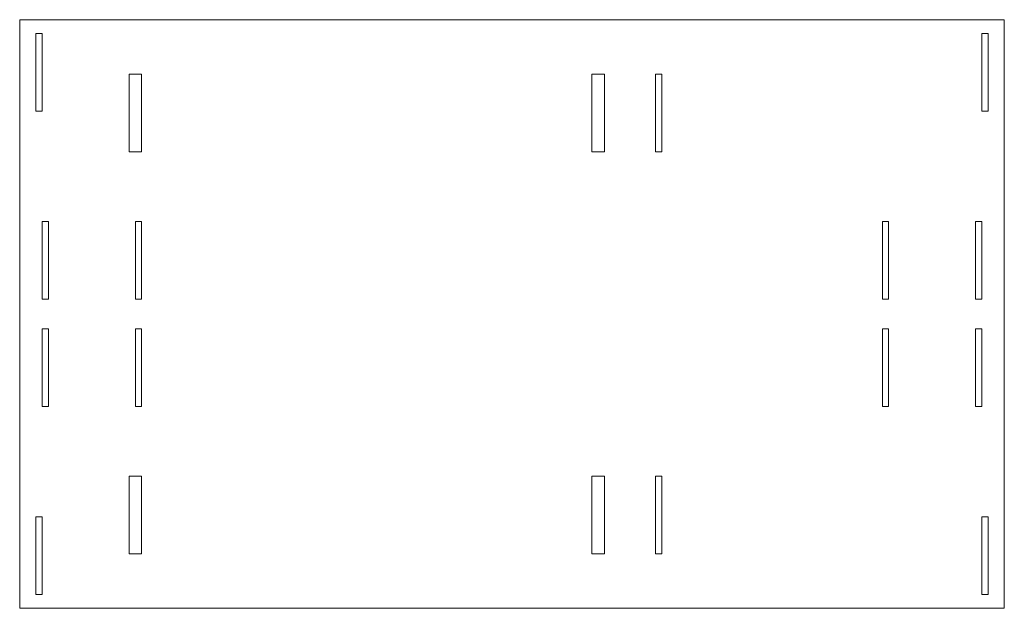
# Model space of a CAD drawing. Header units: millimetres. Extents: x -317 to 317, y -190 to 190.
import ezdxf

# ---------------------------------------------------------------- set-up
doc = ezdxf.new("R2010")
doc.units = ezdxf.units.MM

msp = doc.modelspace()

# ---------------------------------------------------------------- linework, layer by layer
at = {"color": 7, "linetype": 'Continuous', "lineweight": 15}
for p, q in [((-317, 189.5), (-317, -189.5)), ((317, 189.5), (-317, 189.5)), ((317, -189.5), (317, 189.5)), ((-306.5, 180.55), (-306.5, 130.55)), ((-302.5, 180.55), (-306.5, 180.55)), ((-302.5, 130.55), (-302.5, 180.55)), ((306.5, 180.55), (302.5, 180.55)), ((302.5, 180.55), (302.5, 130.55)), ((306.5, 130.55), (306.5, 180.55)), ((-246.5, 154.5), (-246.5, 104.5)), ((-238.5, 154.5), (-246.5, 154.5)), ((-238.5, 104.5), (-238.5, 154.5)), ((59.5, 154.5), (51.5, 154.5)), ((51.5, 154.5), (51.5, 104.5)), ((59.5, 104.5), (59.5, 154.5)), ((96.5, 154.5), (92.5, 154.5)), ((92.5, 154.5), (92.5, 104.5)), ((96.5, 104.5), (96.5, 154.5)), ((-306.5, 130.55), (-302.5, 130.55)), ((302.5, 130.55), (306.5, 130.55)), ((-246.5, 104.5), (-238.5, 104.5)), ((51.5, 104.5), (59.5, 104.5)), ((92.5, 104.5), (96.5, 104.5)), ((-302.5, 59.5), (-302.5, 9.5)), ((-298.5, 59.5), (-302.5, 59.5)), ((-298.5, 9.5), (-298.5, 59.5)), ((-238.5, 59.5), (-242.5, 59.5)), ((-242.5, 59.5), (-242.5, 9.5)), ((-238.5, 9.5), (-238.5, 59.5)), ((238.5, 59.5), (238.5, 9.5)), ((242.5, 59.5), (238.5, 59.5)), ((242.5, 9.5), (242.5, 59.5)), ((302.5, 59.5), (298.5, 59.5)), ((298.5, 59.5), (298.5, 9.5)), ((302.5, 9.5), (302.5, 59.5)), ((-302.5, 9.5), (-298.5, 9.5)), ((-242.5, 9.5), (-238.5, 9.5)), ((238.5, 9.5), (242.5, 9.5)), ((298.5, 9.5), (302.5, 9.5)), ((-302.5, -9.5), (-302.5, -59.5)), ((-298.5, -9.5), (-302.5, -9.5)), ((-298.5, -59.5), (-298.5, -9.5)), ((-238.5, -9.5), (-242.5, -9.5)), ((-242.5, -9.5), (-242.5, -59.5)), ((-238.5, -59.5), (-238.5, -9.5)), ((238.5, -9.5), (238.5, -59.5)), ((242.5, -9.5), (238.5, -9.5)), ((242.5, -59.5), (242.5, -9.5)), ((302.5, -9.5), (298.5, -9.5)), ((298.5, -9.5), (298.5, -59.5)), ((302.5, -59.5), (302.5, -9.5)), ((-302.5, -59.5), (-298.5, -59.5)), ((-242.5, -59.5), (-238.5, -59.5)), ((238.5, -59.5), (242.5, -59.5)), ((298.5, -59.5), (302.5, -59.5)), ((-238.5, -104.5), (-246.5, -104.5)), ((-246.5, -104.5), (-246.5, -154.5)), ((-238.5, -154.5), (-238.5, -104.5)), ((59.5, -104.5), (51.5, -104.5)), ((51.5, -104.5), (51.5, -154.5)), ((59.5, -154.5), (59.5, -104.5)), ((96.5, -104.5), (92.5, -104.5)), ((92.5, -104.5), (92.5, -154.5)), ((96.5, -154.5), (96.5, -104.5)), ((-302.5, -130.55), (-306.5, -130.55)), ((-306.5, -130.55), (-306.5, -180.55)), ((-302.5, -180.55), (-302.5, -130.55)), ((306.5, -130.55), (302.5, -130.55)), ((302.5, -130.55), (302.5, -180.55)), ((306.5, -180.55), (306.5, -130.55)), ((-246.5, -154.5), (-238.5, -154.5)), ((51.5, -154.5), (59.5, -154.5)), ((92.5, -154.5), (96.5, -154.5)), ((-306.5, -180.55), (-302.5, -180.55)), ((302.5, -180.55), (306.5, -180.55)), ((-317, -189.5), (317, -189.5))]:
    msp.add_line(p, q, dxfattribs=at)

doc.saveas('drawing.dxf')
